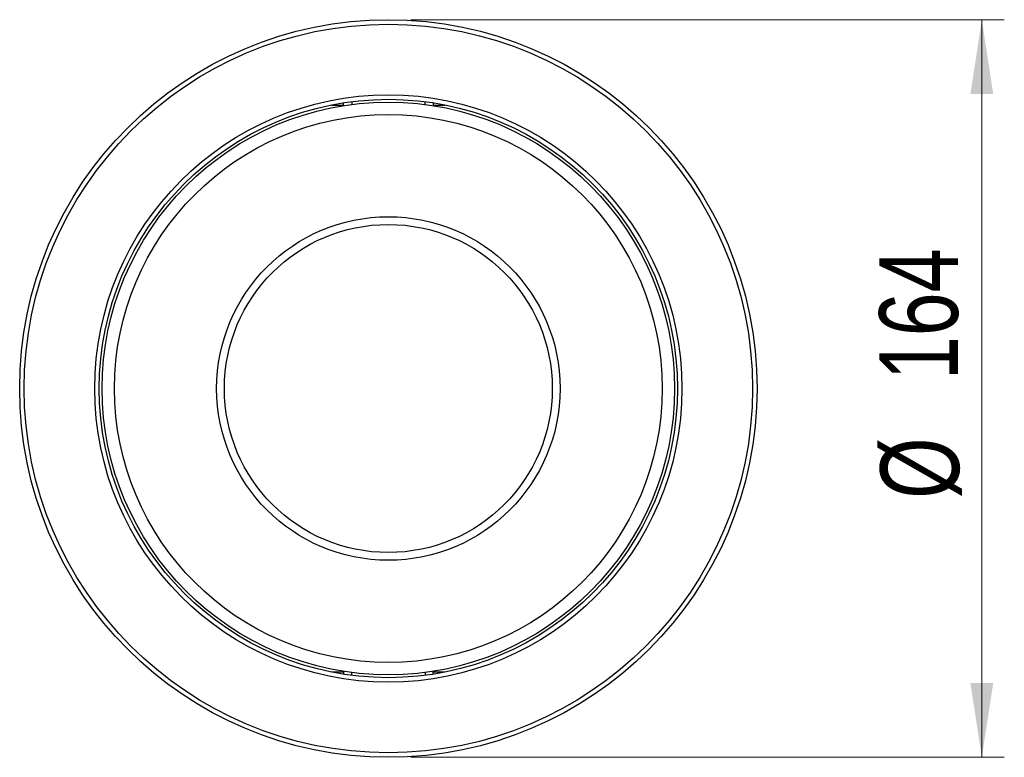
# Model space of a CAD drawing. Header units: millimetres. Extents: x 63 to 107, y 22 to 133.
# Tile 1 of 3: x 63 to 107, y 22 to 55. Entities that reach past the tile are written whole.
import ezdxf

# ---------------------------------------------------------------- set-up
doc = ezdxf.new("R2010")
doc.units = ezdxf.units.MM
doc.styles.add('SLDTEXTSTYLE0', font='TXT', dxfattribs={"width": 0.75})
doc.dimstyles.new('SLDDIMSTYLE1', dxfattribs={"dimtxt": 3.5, "dimasz": 3.302, "dimexe": 0, "dimexo": 0.0625, "dimgap": 0.875, "dimtad": 1, "dimlfac": 5, "dimrnd": 1e-09, "dimzin": 12, "dimdsep": 46, "dimtxsty": 'SLDTEXTSTYLE0', "dimsah": 1, "dimcen": 0.09, "dimadec": 0, "dimazin": 3, "dimtfac": 1, "dimtofl": 0, "dimtmove": 0, "dimatfit": 3, "dimfxl": 0, "dimfrac": 2, "dimtolj": 1, "dimtzin": 12, "dimarcsym": 0})

# ---------------------------------------------------------------- blocks, each defined once
blk = doc.blocks.new('_D_1')
at = {"color": 7, "linetype": 'Continuous', "lineweight": 18}
for p, q in [((80.479, 55.249), (106.879, 55.249)), ((105.879, 55.249), (105.879, 22.449)), ((80.479, 22.449), (106.879, 22.449))]:
    blk.add_line(p, q, dxfattribs=at)
for points in [[(105.879, 55.249), (105.371, 51.947), (106.387, 51.947)], [(105.879, 22.449), (106.387, 25.751), (105.371, 25.751)]]:
    blk.add_solid(points, dxfattribs=at)
at = {"color": 7, "linetype": 'Continuous', "lineweight": 18, "char_height": 3.5, "attachment_point": 1, "rotation": 90, "style": 'SLDTEXTSTYLE0'}
for s, insert in [('164', (101.314, 39.221)), ('%%c', (101.367, 33.943))]:
    blk.add_mtext(s, dxfattribs=dict(at, insert=insert))

msp = doc.modelspace()

# ---------------------------------------------------------------- linework, layer by layer
at = {"color": 7, "linetype": 'Continuous', "lineweight": 25}
for p, q in [((76.9612, 51.4604), (76.9612, 51.4482)), ((76.9612, 51.4482), (77.4812, 51.4482)), ((77.4812, 51.4482), (77.4812, 51.5532)), ((77.8491, 51.6056), (77.8491, 51.4778)), ((81.1091, 51.4778), (81.1091, 51.6056)), ((81.477, 51.5532), (81.477, 51.4482)), ((81.477, 51.4482), (81.997, 51.4482)), ((81.997, 51.4482), (81.997, 51.4604)), ((76.9612, 26.2505), (77.4812, 26.2505)), ((76.9612, 26.2382), (76.9612, 26.2505)), ((77.4812, 26.2505), (77.4812, 26.1455)), ((77.8491, 26.0931), (77.8491, 26.2209)), ((81.1091, 26.2209), (81.1091, 26.0931)), ((81.477, 26.2505), (81.997, 26.2505)), ((81.477, 26.1455), (81.477, 26.2505)), ((81.997, 26.2505), (81.997, 26.2382))]:
    msp.add_line(p, q, dxfattribs=at)
for radius in [16.4, 16.2, 13.06, 12.86, 12.7332, 12.1827, 7.6389, 7.2936]:
    msp.add_circle((79.4791, 38.8493), radius, dxfattribs=at)

# ---------------------------------------------------------------- dimensions: what is measured, and where the dimension line sits
at = {"color": 7, "linetype": 'Continuous', "lineweight": 18}
dim = msp.add_linear_dim(base=(105.8791, 22.4493), p1=(79.4791, 55.2493), p2=(79.4791, 22.4493), angle=90, text='%%c<>', dimstyle='SLDDIMSTYLE1', dxfattribs=at)
dim.commit()
dim.dimension.update_dxf_attribs({"geometry": '_D_1', "text_midpoint": (105.8791, 40.461), "dimtype": 160})

doc.saveas('drawing.dxf')
